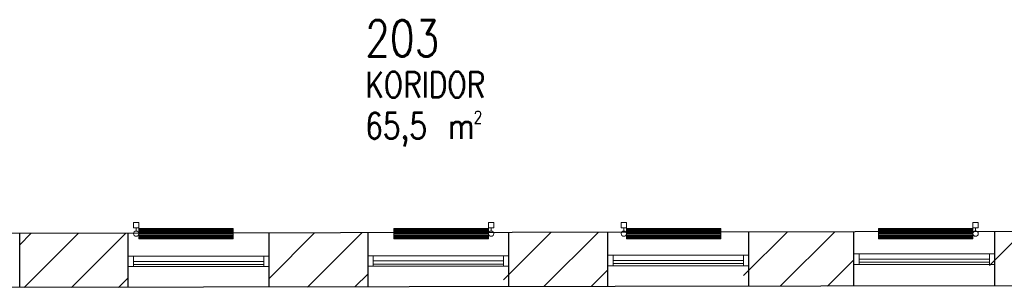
# Model space of a CAD drawing. Header units: millimetres. Extents: x 256092 to 341172, y 103077 to 145077.
# Tile 16 of 139: x 283023 to 292397, y 130040 to 132598. Entities that reach past the tile are written whole.
import ezdxf

# ---------------------------------------------------------------- set-up
doc = ezdxf.new("R2010")
doc.units = ezdxf.units.MM
for name, color, linetype in [('A8HNELIOT', 6, 'Continuous'), ('A8HNUMEROT', 6, 'Continuous'), ('A8HTXT', 3, 'Continuous'), ('PIPE-H1-COMPONENT-', 7, 'Continuous'), ('SEINAD', 7, 'Continuous')]:
    doc.layers.add(name, color=color, linetype=linetype)
doc.layers.add('SEINA VIIRUTUS', color=8, linetype='Continuous', lineweight=18)
doc.layers.add('UUS AVATÄIDE', color=105, linetype='Continuous', lineweight=18)
doc.styles.add('S', font='simplex', dxfattribs={"width": 0.8})
pattern_1 = [(45, (-1047627.23, 105532.54), (-224.5064, 224.5064), [])]

# ---------------------------------------------------------------- blocks, each defined once
blk = doc.blocks.new('a8tila')
at = {"layer": 'A8HNELIOT', "color": 1, "style": 'S', "width": 0.8}
for s, height, p in [('2', 120, (1053.5, -651.6)), ('m', 250, (803.5, -801.6))]:
    blk.add_text(s, height=height, dxfattribs=at).set_placement(p)
at = {"layer": 'A8HNELIOT', "style": 'S', "width": 0.8}
blk.add_attdef('TILNEL', (0, -800), '', height=250, dxfattribs=at)
at = {"layer": 'A8HNUMEROT', "style": 'S', "width": 0.8}
blk.add_attdef('TILNUM', (0, 0), '', height=350, dxfattribs=at)
at = {"layer": 'A8HTXT', "style": 'S', "width": 0.8}
blk.add_attdef('TILTXT', (0, -400), '', height=250, dxfattribs=at)
blk = doc.blocks.new('*U167')
at = {"layer": 'PIPE-H1-COMPONENT-', "color": 1, "linetype": 'Continuous', "lineweight": 9}
for p, q in [((1718920.8, -10346.9, 617.5), (1718920.8, -10296.9, 617.5)), ((1718970.8, -10346.9, 617.5), (1718970.8, -10296.9, 617.5)), ((1718945.8, -10376.9, 617.5), (1718945.8, -10346.9, 617.5)), ((1718970.8, -10452.4, 650), (1718970.8, -10351.4, 650)), ((1718970.8, -10351.4, 650), (1719870.8, -10351.4, 650)), ((1719870.8, -10361.5, 650), (1718970.8, -10361.5, 650)), ((1719870.8, -10371.6, 650), (1718970.8, -10371.6, 650)), ((1719870.8, -10381.7, 650), (1718970.8, -10381.7, 650)), ((1719870.8, -10391.8, 650), (1718970.8, -10391.8, 650)), ((1719870.8, -10401.9, 650), (1718970.8, -10401.9, 650)), ((1719870.8, -10351.4, 650), (1719870.8, -10452.4, 650)), ((1719870.8, -10412, 650), (1718970.8, -10412, 650)), ((1719870.8, -10422.1, 650), (1718970.8, -10422.1, 650)), ((1719870.8, -10432.2, 650), (1718970.8, -10432.2, 650)), ((1719870.8, -10442.3, 650), (1718970.8, -10442.3, 650)), ((1719870.8, -10452.4, 650), (1718970.8, -10452.4, 650))]:
    blk.add_line(p, q, dxfattribs=at)
at = {"layer": 'PIPE-H1-COMPONENT-', "color": 7, "linetype": 'Continuous', "lineweight": 9}
blk.add_circle((1718945.8, -10401.9, 617.5), 25, dxfattribs=at)
at = {"layer": 'PIPE-H1-COMPONENT-', "color": 1, "linetype": 'Continuous', "lineweight": 9, "extrusion": (0, 1, 0)}
for centre in [(1718945.8, -10296.9, 617.5), (1718945.8, -10346.9, 617.5)]:
    blk.add_ellipse(centre, major_axis=(-25, 0), ratio=1, start_param=0, end_param=3.141593, dxfattribs=at)
blk = doc.blocks.new('*U168')
at = {"layer": 'PIPE-H1-COMPONENT-', "color": 1, "linetype": 'Continuous', "lineweight": 9}
for p, q in [((1722300.2, -10346.9, 617.5), (1722300.2, -10296.9, 617.5)), ((1722350.2, -10346.9, 617.5), (1722350.2, -10296.9, 617.5)), ((1721400.2, -10452.4, 650), (1721400.2, -10351.4, 650)), ((1721400.2, -10351.4, 650), (1722300.2, -10351.4, 650)), ((1722300.2, -10361.5, 650), (1721400.2, -10361.5, 650)), ((1722300.2, -10371.6, 650), (1721400.2, -10371.6, 650)), ((1722300.2, -10381.7, 650), (1721400.2, -10381.7, 650)), ((1722300.2, -10391.8, 650), (1721400.2, -10391.8, 650)), ((1722300.2, -10401.9, 650), (1721400.2, -10401.9, 650)), ((1722300.2, -10351.4, 650), (1722300.2, -10452.4, 650)), ((1722325.2, -10376.9, 617.5), (1722325.2, -10346.9, 617.5)), ((1722300.2, -10412, 650), (1721400.2, -10412, 650)), ((1722300.2, -10422.1, 650), (1721400.2, -10422.1, 650)), ((1722300.2, -10432.2, 650), (1721400.2, -10432.2, 650)), ((1722300.2, -10442.3, 650), (1721400.2, -10442.3, 650)), ((1722300.2, -10452.4, 650), (1721400.2, -10452.4, 650))]:
    blk.add_line(p, q, dxfattribs=at)
at = {"layer": 'PIPE-H1-COMPONENT-', "color": 7, "linetype": 'Continuous', "lineweight": 9}
blk.add_circle((1722325.2, -10401.9, 617.5), 25, dxfattribs=at)
at = {"layer": 'PIPE-H1-COMPONENT-', "color": 1, "linetype": 'Continuous', "lineweight": 9, "extrusion": (0, 1, 0)}
for centre in [(1722325.2, -10296.9, 617.5), (1722325.2, -10346.9, 617.5)]:
    blk.add_ellipse(centre, major_axis=(-25, 0), ratio=1, start_param=0, end_param=3.141593, dxfattribs=at)
blk = doc.blocks.new('*U169')
at = {"layer": 'PIPE-H1-COMPONENT-', "color": 1, "linetype": 'Continuous', "lineweight": 9}
for p, q in [((1723563, -10346.9, 617.5), (1723563, -10296.9, 617.5)), ((1723613, -10346.9, 617.5), (1723613, -10296.9, 617.5)), ((1723588, -10376.9, 617.5), (1723588, -10346.9, 617.5)), ((1723613, -10452.4, 650), (1723613, -10351.4, 650)), ((1723613, -10351.4, 650), (1724513, -10351.4, 650)), ((1724513, -10361.5, 650), (1723613, -10361.5, 650)), ((1724513, -10371.6, 650), (1723613, -10371.6, 650)), ((1724513, -10381.7, 650), (1723613, -10381.7, 650)), ((1724513, -10391.8, 650), (1723613, -10391.8, 650)), ((1724513, -10401.9, 650), (1723613, -10401.9, 650)), ((1724513, -10351.4, 650), (1724513, -10452.4, 650)), ((1724513, -10412, 650), (1723613, -10412, 650)), ((1724513, -10422.1, 650), (1723613, -10422.1, 650)), ((1724513, -10432.2, 650), (1723613, -10432.2, 650)), ((1724513, -10442.3, 650), (1723613, -10442.3, 650)), ((1724513, -10452.4, 650), (1723613, -10452.4, 650))]:
    blk.add_line(p, q, dxfattribs=at)
at = {"layer": 'PIPE-H1-COMPONENT-', "color": 7, "linetype": 'Continuous', "lineweight": 9}
blk.add_circle((1723588, -10401.9, 617.5), 25, dxfattribs=at)
at = {"layer": 'PIPE-H1-COMPONENT-', "color": 1, "linetype": 'Continuous', "lineweight": 9, "extrusion": (0, 1, 0)}
for centre in [(1723588, -10296.9, 617.5), (1723588, -10346.9, 617.5)]:
    blk.add_ellipse(centre, major_axis=(-25, 0), ratio=1, start_param=0, end_param=3.141593, dxfattribs=at)
blk = doc.blocks.new('*U170')
at = {"layer": 'PIPE-H1-COMPONENT-', "color": 1, "linetype": 'Continuous', "lineweight": 9}
for p, q in [((1726911.8, -10346.9, 617.5), (1726911.8, -10296.9, 617.5)), ((1726961.8, -10346.9, 617.5), (1726961.8, -10296.9, 617.5)), ((1726011.8, -10452.4, 650), (1726011.8, -10351.4, 650)), ((1726011.8, -10351.4, 650), (1726911.8, -10351.4, 650)), ((1726911.8, -10361.5, 650), (1726011.8, -10361.5, 650)), ((1726911.8, -10371.6, 650), (1726011.8, -10371.6, 650)), ((1726911.8, -10381.7, 650), (1726011.8, -10381.7, 650)), ((1726911.8, -10391.8, 650), (1726011.8, -10391.8, 650)), ((1726911.8, -10401.9, 650), (1726011.8, -10401.9, 650)), ((1726911.8, -10351.4, 650), (1726911.8, -10452.4, 650)), ((1726936.8, -10376.9, 617.5), (1726936.8, -10346.9, 617.5)), ((1726911.8, -10412, 650), (1726011.8, -10412, 650)), ((1726911.8, -10422.1, 650), (1726011.8, -10422.1, 650)), ((1726911.8, -10432.2, 650), (1726011.8, -10432.2, 650)), ((1726911.8, -10442.3, 650), (1726011.8, -10442.3, 650)), ((1726911.8, -10452.4, 650), (1726011.8, -10452.4, 650))]:
    blk.add_line(p, q, dxfattribs=at)
at = {"layer": 'PIPE-H1-COMPONENT-', "color": 7, "linetype": 'Continuous', "lineweight": 9}
blk.add_circle((1726936.8, -10401.9, 617.5), 25, dxfattribs=at)
at = {"layer": 'PIPE-H1-COMPONENT-', "color": 1, "linetype": 'Continuous', "lineweight": 9, "extrusion": (0, 1, 0)}
for centre in [(1726936.8, -10296.9, 617.5), (1726936.8, -10346.9, 617.5)]:
    blk.add_ellipse(centre, major_axis=(-25, 0), ratio=1, start_param=0, end_param=3.141593, dxfattribs=at)

msp = doc.modelspace()

# ---------------------------------------------------------------- hatches: boundary and pattern name
at = {"layer": 'SEINA VIIRUTUS'}
h = msp.add_hatch(dxfattribs=at)
h.set_pattern_fill('ANSI31', color=256, scale=100)
h.set_pattern_definition(pattern_1)
h.paths.add_polyline_path([(286339.7, 130053.2), (286339.7, 130567.7), (285398.3, 130565.9), (285398.3, 130051.4)])
h = msp.add_hatch(dxfattribs=at)
h.set_pattern_fill('ANSI31', color=256, scale=100)
h.set_pattern_definition(pattern_1)
h.paths.add_polyline_path([(288623.4, 130572), (287630.6, 130570.1), (287630.6, 130055.7), (288623.4, 130057.5)])
h = msp.add_hatch(dxfattribs=at)
h.set_pattern_fill('ANSI31', color=256, scale=100)
h.set_pattern_definition(pattern_1)
h.paths.add_polyline_path([(289914.3, 130574.4), (289914.3, 130060), (290964, 130062), (290964, 130576.4)])
h = msp.add_hatch(dxfattribs=at)
h.set_pattern_fill('ANSI31', color=256, scale=100)
h.set_pattern_definition(pattern_1)
h.paths.add_polyline_path([(293230.4, 130066.2), (293230.4, 130580.7), (292254.9, 130578.9), (292254.9, 130064.4)])
h = msp.add_hatch(dxfattribs=at)
h.set_pattern_fill('ANSI31', color=256, scale=100)
h.set_pattern_definition(pattern_1)
h.paths.add_polyline_path([(284057.3, 130563.4), (283023.4, 130561.4), (283023.4, 130047), (284057.3, 130048.9)])

# ---------------------------------------------------------------- linework, layer by layer
at = {"layer": 'SEINAD'}
for p, q in [((298012.9, 130589.7), (278533, 130553)), ((286339.7, 130053.2), (286339.7, 130567.7)), ((287680.6, 130055.7), (287680.6, 130570.1)), ((288623.4, 130057.5), (288623.4, 130572)), ((289964.3, 130060), (289964.3, 130574.4)), ((290964, 130062), (290964, 130576.4)), ((292304.9, 130064.4), (292304.9, 130578.9)), ((283023.4, 130047), (283023.4, 130561.4)), ((284057.3, 130048.9), (284057.3, 130563.4)), ((285398.3, 130051.4), (285398.3, 130565.9)), ((297093.7, 130073.5), (279257, 130039.9))]:
    msp.add_line(p, q, dxfattribs=at)
at = {"layer": 'UUS AVATÄIDE'}
for p, q in [((285398.3, 130346.3, 0), (284057.3, 130346.4, 0)), ((284057.3, 130346.4, 0), (284107.3, 130346.4, 0)), ((284107.3, 130346.4), (284107.3, 130246.4)), ((284107.3, 130296.4), (285348.3, 130296.3, 0)), ((284107.3, 130266.4), (284107.3, 130296.4)), ((285348.3, 130296.3, 0), (285348.3, 130266.3, 0)), ((285398.3, 130296.3, 0), (285398.3, 130266.3, 0)), ((287680.6, 130350.6, 0), (286339.7, 130350.7, 0)), ((286339.7, 130350.7, 0), (286389.7, 130350.7, 0)), ((286389.7, 130350.7), (286389.7, 130250.7)), ((286389.7, 130300.7), (287630.6, 130300.6, 0)), ((286389.7, 130270.7), (286389.7, 130300.7)), ((287630.6, 130300.6, 0), (287630.6, 130270.6, 0)), ((287680.6, 130300.6, 0), (287680.6, 130270.6, 0)), ((289964.3, 130354.9, 0), (288623.4, 130355, 0)), ((288623.4, 130355, 0), (288673.4, 130355, 0)), ((288673.4, 130355), (288673.4, 130255)), ((288673.4, 130305), (289914.3, 130304.9, 0)), ((288673.4, 130275), (288673.4, 130305)), ((289914.3, 130304.9, 0), (289914.3, 130274.9, 0)), ((289964.3, 130304.9, 0), (289964.3, 130274.9, 0)), ((292304.9, 130368, 0), (290964, 130368, 0)), ((290964, 130368, 0), (291014, 130368, 0)), ((291014, 130368), (291014, 130268)), ((291014, 130318), (292254.9, 130318, 0)), ((291014, 130288), (291014, 130318)), ((292254.9, 130288, 0), (291014, 130288)), ((292254.9, 130318, 0), (292254.9, 130288, 0)), ((292304.9, 130318, 0), (292304.9, 130288, 0)), ((284107.3, 130246.4), (284057.3, 130246.4)), ((284057.3, 130246.4), (284107.3, 130246.4)), ((285348.3, 130266.3, 0), (284107.3, 130266.4)), ((285398.3, 130246.3, 0), (284107.3, 130246.4)), ((286389.7, 130250.7), (286339.7, 130250.7)), ((286339.7, 130250.7), (286389.7, 130250.7)), ((287630.6, 130270.6, 0), (286389.7, 130270.7)), ((287680.6, 130250.6, 0), (286389.7, 130250.7)), ((288673.4, 130255), (288623.4, 130255)), ((288623.4, 130255), (288673.4, 130255)), ((289914.3, 130274.9, 0), (288673.4, 130275)), ((289964.3, 130254.9, 0), (288673.4, 130255)), ((291014, 130268), (290964, 130268)), ((290964, 130268), (291014, 130268)), ((292304.9, 130268, 0), (291014, 130268))]:
    msp.add_line(p, q, dxfattribs=at)
at = {"layer": 'UUS AVATÄIDE', "extrusion": (0, 0, -1)}
for p, q in [((284057.3, 130246.4), (284057.3, 130346.4)), ((284107.3, 130346.4, 0), (284107.3, 130246.4, 0)), ((285348.3, 130346.3, 0), (285398.3, 130346.3, 0)), ((285348.3, 130246.3, 0), (285348.3, 130346.3, 0)), ((285398.3, 130346.3, 0), (285398.3, 130246.3, 0)), ((285398.3, 130246.3, 0), (285398.3, 130346.3, 0)), ((286339.7, 130250.7), (286339.7, 130350.7)), ((286389.7, 130350.7, 0), (286389.7, 130250.7, 0)), ((287630.6, 130350.6, 0), (287680.6, 130350.6, 0)), ((287630.6, 130250.6, 0), (287630.6, 130350.6, 0)), ((287680.6, 130350.6, 0), (287680.6, 130250.6, 0)), ((287680.6, 130250.6, 0), (287680.6, 130350.6, 0)), ((288623.4, 130255), (288623.4, 130355)), ((288673.4, 130355, 0), (288673.4, 130255, 0)), ((289914.3, 130354.9, 0), (289964.3, 130354.9, 0)), ((289914.3, 130254.9, 0), (289914.3, 130354.9, 0)), ((289964.3, 130354.9, 0), (289964.3, 130254.9, 0)), ((289964.3, 130254.9, 0), (289964.3, 130354.9, 0)), ((290964, 130268), (290964, 130368)), ((291014, 130368, 0), (291014, 130268, 0)), ((292254.9, 130368, 0), (292304.9, 130368, 0)), ((292254.9, 130268, 0), (292254.9, 130368, 0)), ((292304.9, 130368, 0), (292304.9, 130268, 0)), ((292304.9, 130268, 0), (292304.9, 130368, 0)), ((285398.3, 130246.3, 0), (285348.3, 130246.3, 0)), ((287680.6, 130250.6, 0), (287630.6, 130250.6, 0)), ((289964.3, 130254.9, 0), (289914.3, 130254.9, 0)), ((292304.9, 130268, 0), (292254.9, 130268, 0))]:
    msp.add_line(p, q, dxfattribs=at)

# ---------------------------------------------------------------- block references
at = {"layer": 'A8HTXT'}
ref = msp.add_blockref('a8tila', (286312.8, 132248.7), dxfattribs=dict(at, xscale=0.9800000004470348, yscale=0.9800000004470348, zscale=0.9800000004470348))
ref.add_attrib('TILNUM', '203', (286312.8, 132248.7), dxfattribs={"layer": 'A8HNUMEROT', "color": 1, "height": 343, "style": 'S', "width": 0.8})
ref.add_attrib('TILTXT', 'KORIDOR', (286312.8, 131856.7), dxfattribs={"color": 1, "height": 245, "style": 'S', "width": 0.8})
ref.add_attrib('TILNEL', '65,5', (286312.8, 131464.7), dxfattribs={"layer": 'A8HNELIOT', "color": 1, "height": 245, "style": 'S', "width": 0.8})
at = {"layer": 'PIPE-H1-COMPONENT-'}
for name in ['*U167', '*U168', '*U169', '*U170']:
    msp.add_blockref(name, (-1434813.6, 140962.2, -650), dxfattribs=at)

doc.saveas('drawing.dxf')
